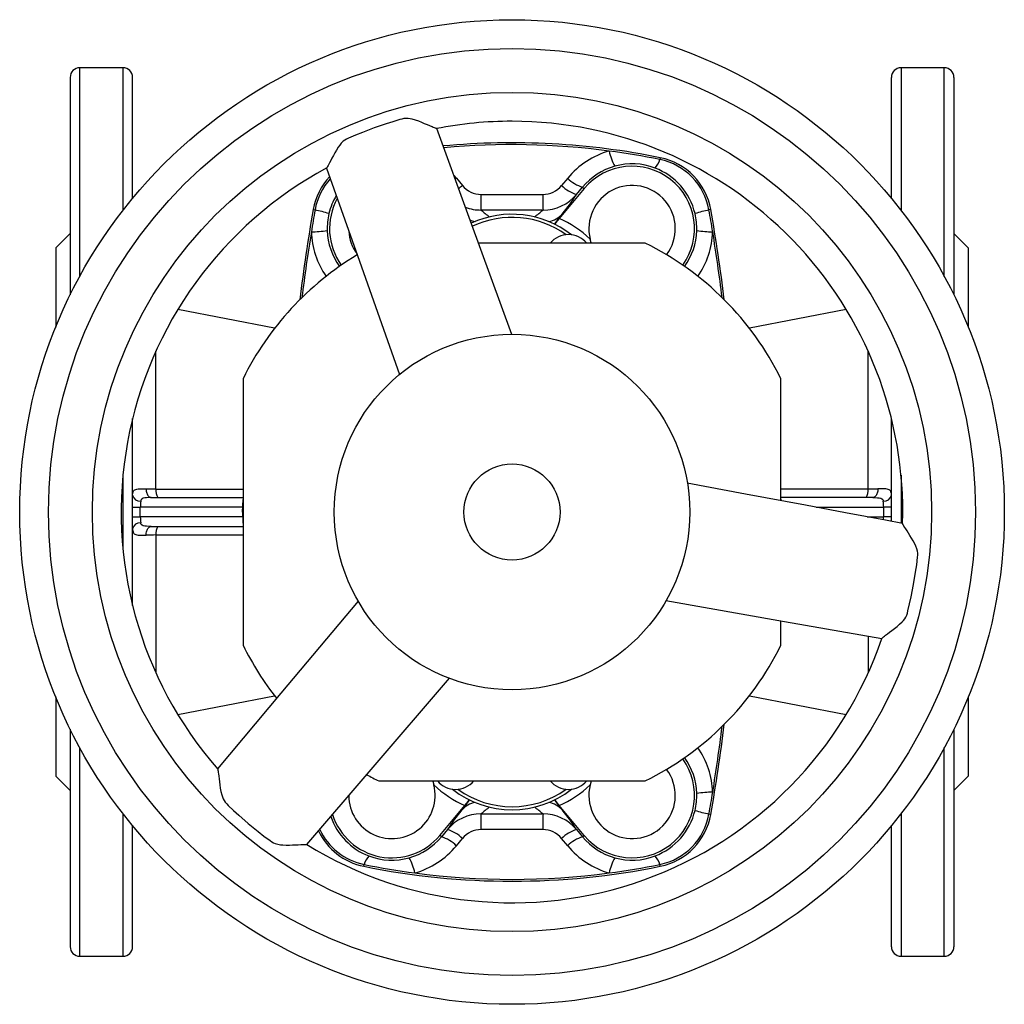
# Model space of a CAD drawing. Extents: x -14 to 602, y -33 to 702.
# Tile 1 of 4: x -14 to 191, y -33 to 172. Entities that reach past the tile are written whole.
import ezdxf

# ---------------------------------------------------------------- set-up
doc = ezdxf.new("R2010")
doc.units = 0
doc.layers.get('0').update_dxf_attribs({"linetype": 'CONTINUOUS'})

msp = doc.modelspace()

# ---------------------------------------------------------------- linework, layer by layer
at = {"color": 7, "linetype": 'CONTINUOUS'}
for p, q in [((-3.9, 159.93), (-3.9, 114.63)), ((7.1, 161.93), (-1.9, 161.93)), ((-1.9, 118.49), (-1.9, 161.93)), ((7.1, 161.93), (7.1, 132.25)), ((9.1, 134.74), (9.1, 159.93)), ((167.1, 134.74), (167.1, 159.93)), ((178.1, 161.93), (169.1, 161.93)), ((169.1, 161.93), (169.1, 132.25)), ((178.1, 118.49), (178.1, 161.93)), ((180.1, 159.93), (180.1, 114.63)), ((118.97, 143.2), (118.89, 142.81)), ((75.96, 139.57), (76.51, 138.95)), ((76.51, 138.95), (76.25, 138.75)), ((76.51, 138.95), (77.76, 137.43)), ((99.69, 138.95), (98.43, 137.43)), ((103.14, 136.79), (97.92, 130.57)), ((101.54, 135.55), (102.8, 137.07)), ((102.8, 137.07), (103.14, 136.79)), ((46.7, 132.4), (47.09, 132.33)), ((129.49, 132.4), (129.11, 132.33)), ((97.05, 129.53), (96.92, 129.37)), ((-3.9, 127.43), (-6.9, 124.43)), ((183.1, 124.43), (180.1, 127.43)), ((115.85, 125.43), (81.11, 125.43)), ((-6.9, 124.43), (-6.9, 107.92)), ((183.1, 124.43), (183.1, 107.92)), ((38.67, 107.69), (18.51, 111.6)), ((157.68, 111.6), (137.52, 107.69)), ((13.95, 74.22), (13.95, 102.94)), ((162.24, 74.22), (162.24, 102.94)), ((32.1, 97.19), (32.1, 41.68)), ((144.1, 71.8), (144.1, 97.19)), ((9.1, 49.97), (9.1, 88.9)), ((167.1, 67.49), (167.1, 88.9)), ((7.1, 77.12), (7.1, 61.75)), ((169.1, 77.12), (169.1, 67.12)), ((12.97, 72.43), (32.09, 72.43)), ((32.1, 72.58), (31.98, 69.43)), ((32, 69.43), (32.1, 72.05)), ((144.12, 71.79), (144.1, 72.58)), ((163.23, 72.43), (144.1, 72.43)), ((144.11, 71.8), (144.1, 72.05)), ((9.1, 70.43), (10.71, 70.43)), ((10.71, 68.43), (10.71, 70.43)), ((32.02, 70.43), (10.71, 70.43)), ((151.39, 70.43), (165.48, 70.43)), ((167.1, 70.43), (165.48, 70.43)), ((165.48, 68.43), (165.48, 70.43)), ((9.1, 68.43), (10.71, 68.43)), ((32.02, 68.43), (10.71, 68.43)), ((31.98, 69.43), (32.1, 66.29)), ((31.98, 69.43), (32, 69.43)), ((32, 69.43), (32.1, 69.43)), ((32, 69.43), (32.1, 66.82)), ((162.07, 68.43), (165.48, 68.43)), ((167.1, 68.43), (165.48, 68.43)), ((12.97, 66.43), (32.09, 66.43)), ((13.95, 64.65), (13.95, 35.93)), ((144.1, 41.68), (144.1, 46.78)), ((162.24, 43.59), (162.24, 35.93)), ((-6.9, 30.95), (-6.9, 14.43)), ((18.51, 27.27), (38.67, 31.18)), ((137.52, 31.18), (157.68, 27.27)), ((183.1, 30.95), (183.1, 14.43)), ((-3.9, 24.24), (-3.9, -21.07)), ((180.1, 24.24), (180.1, -21.07)), ((-1.9, -23.07), (-1.9, 20.38)), ((178.1, -23.07), (178.1, 20.38)), ((-6.9, 14.43), (-3.9, 11.43)), ((180.1, 11.43), (183.1, 14.43)), ((60.34, 13.43), (115.85, 13.43)), ((73.05, 2.08), (78.27, 8.3)), ((79.14, 9.34), (79.27, 9.5)), ((97.05, 9.34), (96.92, 9.5)), ((103.14, 2.08), (97.92, 8.3)), ((7.1, 6.62), (7.1, -23.07)), ((129.49, 6.47), (129.11, 6.54)), ((169.1, 6.62), (169.1, -23.07)), ((9.1, -21.07), (9.1, 4.13)), ((167.1, -21.07), (167.1, 4.13)), ((73.39, 1.8), (73.05, 2.08)), ((74.65, 3.32), (73.39, 1.8)), ((101.54, 3.32), (102.8, 1.8)), ((102.8, 1.8), (103.14, 2.08)), ((76.51, -0.08), (77.76, 1.44)), ((99.69, -0.08), (98.43, 1.44)), ((57.22, -4.33), (57.3, -3.95)), ((118.97, -4.33), (118.89, -3.95)), ((-1.9, -23.07), (7.1, -23.07)), ((169.1, -23.07), (178.1, -23.07))]:
    msp.add_line(p, q, dxfattribs=at)
for points in [[(72.39, 149.27), (72.38, 149.27), (72.28, 149.29), (72.14, 149.34), (71.95, 149.41), (71.71, 149.51), (71.44, 149.62), (70.98, 149.82), (70.47, 150.05), (69.91, 150.28), (69.31, 150.53), (68.67, 150.78), (68, 151.01), (67.31, 151.21), (66.89, 151.3), (66.46, 151.36), (66.03, 151.38), (65.59, 151.34), (65.16, 151.24), (64.73, 151.12), (63.29, 150.7), (61.87, 150.25), (59.39, 149.4), (56.94, 148.48), (55.48, 147.89), (54.03, 147.27), (53.65, 147.09), (53.28, 146.88), (52.95, 146.63), (52.56, 146.24), (52.22, 145.82), (51.92, 145.38), (51.54, 144.79), (51.2, 144.2), (50.9, 143.65), (50.61, 143.11), (50.36, 142.61), (50.13, 142.16), (49.97, 141.85), (49.83, 141.59), (49.71, 141.37), (49.63, 141.22), (49.56, 141.12), (49.51, 141.07), (49.51, 141.07)], [(88.04, 106.42), (79.46, 129.96), (72.42, 149.27)], [(49.49, 141.04), (56.32, 121.67), (64.64, 98.05)], [(81.68, 135.54), (84.82, 135.54), (88.1, 135.54), (94.51, 135.54)], [(94.55, 132.31), (88.1, 132.3), (84.8, 132.3), (81.65, 132.31)], [(97.05, 129.53), (97.83, 130.53), (98.59, 131.51)], [(97.92, 130.57), (97.48, 130.05), (97.05, 129.53)], [(104.61, 125.43), (104.6, 125.46), (104.36, 126.26)], [(9.1, 72.95), (9.1, 73.14), (9.12, 73.31), (9.19, 73.62), (9.26, 73.76), (9.35, 73.88), (9.46, 73.98), (9.6, 74.07), (9.79, 74.14), (10, 74.19), (10.25, 74.23), (10.53, 74.25), (10.83, 74.26), (11.16, 74.26), (11.52, 74.26), (11.9, 74.25)], [(11.9, 74.25), (11.92, 74.02), (11.95, 73.8), (12, 73.59), (12.05, 73.39), (12.12, 73.21), (12.2, 73.04), (12.29, 72.88), (12.39, 72.75), (12.5, 72.64), (12.61, 72.55), (12.72, 72.49), (12.84, 72.45), (12.97, 72.43)], [(13.95, 74.22), (17.88, 74.21), (32.1, 74.2)], [(169.42, 67.06), (165.86, 67.73), (157.54, 69.28), (149.22, 70.84), (136.74, 73.17), (124.6, 75.45)], [(162.24, 74.22), (158.32, 74.21), (144.1, 74.2)], [(164.29, 74.25), (164.27, 74.02), (164.24, 73.8), (164.2, 73.59), (164.14, 73.39), (164.07, 73.21), (163.99, 73.04), (163.9, 72.88), (163.8, 72.75), (163.7, 72.64), (163.58, 72.55), (163.47, 72.49), (163.35, 72.45), (163.23, 72.43)], [(167.1, 72.95), (167.09, 73.14), (167.08, 73.31), (167, 73.62), (166.94, 73.76), (166.85, 73.88), (166.73, 73.98), (166.59, 74.07), (166.41, 74.14), (166.19, 74.19), (165.94, 74.23), (165.66, 74.25), (165.36, 74.26), (165.03, 74.26), (164.67, 74.26), (164.29, 74.25)], [(12.97, 72.43), (12.47, 72.43), (11.99, 72.41), (11.63, 72.37), (11.29, 72.29), (11.11, 72.2), (10.96, 72.08), (10.93, 72.04), (10.85, 71.89), (10.8, 71.69)], [(163.23, 72.43), (163.72, 72.43), (164.2, 72.41), (164.57, 72.37), (164.9, 72.29), (165.08, 72.2), (165.23, 72.08), (165.26, 72.04), (165.34, 71.89), (165.39, 71.69)], [(9.1, 65.92), (9.1, 65.73), (9.12, 65.55), (9.19, 65.25), (9.26, 65.11), (9.35, 64.99), (9.46, 64.89), (9.6, 64.8), (9.79, 64.73), (10, 64.68), (10.25, 64.64), (10.53, 64.62), (10.83, 64.61), (11.16, 64.61), (11.52, 64.61), (11.9, 64.62)], [(12.97, 66.43), (12.47, 66.44), (11.99, 66.46), (11.63, 66.5), (11.29, 66.58), (11.11, 66.66), (10.96, 66.79), (10.93, 66.83), (10.85, 66.98), (10.8, 67.18)], [(11.9, 64.62), (11.92, 64.85), (11.95, 65.06), (12, 65.28), (12.05, 65.48), (12.12, 65.66), (12.2, 65.83), (12.29, 65.99), (12.39, 66.12), (12.5, 66.23), (12.61, 66.32), (12.72, 66.38), (12.84, 66.42), (12.97, 66.43)], [(165.09, 43.12), (165.09, 43.13), (165.16, 43.2), (165.27, 43.3), (165.43, 43.43), (165.63, 43.59), (165.87, 43.76), (166.27, 44.06), (166.72, 44.39), (167.21, 44.76), (167.72, 45.15), (168.26, 45.58), (168.79, 46.05), (169.31, 46.55), (169.6, 46.87), (169.86, 47.2), (170.1, 47.57), (170.28, 47.97), (170.41, 48.39), (170.52, 48.83), (170.87, 50.28), (171.2, 51.74), (171.7, 54.31), (172.13, 56.89), (172.35, 58.45), (172.54, 60.02), (172.57, 60.44), (172.57, 60.86), (172.52, 61.27), (172.38, 61.8), (172.19, 62.31), (171.96, 62.79), (171.63, 63.42), (171.29, 64.01), (170.96, 64.55), (170.64, 65.06), (170.34, 65.53), (170.06, 65.96), (169.87, 66.24), (169.71, 66.5), (169.58, 66.71), (169.5, 66.85), (169.45, 66.96), (169.42, 67.03), (169.43, 67.03)], [(13.95, 64.65), (17.88, 64.66), (32.1, 64.67)], [(56.09, 50.89), (40, 31.69), (26.8, 15.94)], [(120.15, 50.99), (144.83, 46.65), (165.07, 43.1)], [(45.38, 0.2), (58.75, 15.8), (75.05, 34.81)], [(26.81, 15.91), (26.82, 15.9), (26.85, 15.81), (26.88, 15.66), (26.91, 15.46), (26.94, 15.21), (26.98, 14.92), (27.03, 14.42), (27.1, 13.86), (27.17, 13.26), (27.25, 12.62), (27.36, 11.94), (27.49, 11.25), (27.67, 10.54), (27.8, 10.14), (27.96, 9.74), (28.16, 9.35), (28.41, 8.99), (28.72, 8.66), (29.03, 8.35), (30.12, 7.32), (31.22, 6.31), (33.19, 4.59), (35.22, 2.93), (36.46, 1.96), (37.72, 1.01), (38.07, 0.77), (38.43, 0.56), (38.81, 0.4), (39.34, 0.26), (39.88, 0.17), (40.41, 0.13), (41.11, 0.1), (41.8, 0.1), (42.43, 0.11), (43.03, 0.14), (43.59, 0.16), (44.1, 0.19), (44.44, 0.21), (44.74, 0.22), (44.99, 0.23), (45.16, 0.23), (45.28, 0.22), (45.35, 0.2), (45.35, 0.2)], [(71.58, 13.43), (71.59, 13.41), (71.83, 12.61)], [(104.61, 13.43), (104.6, 13.41), (104.36, 12.61)], [(79.14, 9.34), (78.36, 8.34), (77.6, 7.36)], [(78.27, 8.3), (78.71, 8.82), (79.14, 9.34)], [(97.92, 8.3), (97.48, 8.82), (97.05, 9.34)], [(97.05, 9.34), (97.83, 8.34), (98.59, 7.36)], [(81.65, 6.56), (88.1, 6.57), (91.39, 6.56), (94.55, 6.56)], [(94.51, 3.33), (91.37, 3.33), (88.1, 3.33), (81.68, 3.33)]]:
    msp.add_lwpolyline(points, dxfattribs=at)
for radius in [102.5, 96.5, 87.36, 37, 10]:
    msp.add_circle((88.1, 69.43), radius, dxfattribs=at)
for centre, radius, start, end in [((-1.9, 159.93), 2, 90, 180), ((7.1, 159.93), 2, 0, 90), ((169.1, 159.93), 2, 90, 180), ((178.1, 159.93), 2, 0, 90), ((88.1, 69.43), 81.36, 90, 101.13), ((88.1, 69.43), 81.36, 358.31, 90), ((88.1, -8.58), 154.89, 78.5016, 95.3163), ((88.1, -8.58), 154.5, 82.4726, 95.278), ((113.04, 127.92), 17.32, 105.7487, 140.4316), ((88.1, -8.58), 154.5, 78.5016, 82.4726), ((120.51, 147.25), 12.47, 192.3581, 207.8917), ((113.13, 128.65), 13.28, 69.056, 105.9021), ((114.3, 144.29), 4.82, 317.8877, 342.2474), ((116.3, 130.08), 13, 9.9774, 78.5016), ((116.3, 130.08), 13.39, 9.9774, 78.5016), ((88.1, 69.43), 81.36, 118.31, 221.1299), ((113.11, 128.54), 13.38, 105.6774, 140.3721), ((113.1, 128.43), 13, 324.2488, 140), ((113.04, 128.4), 13.54, 13.5263, 69.0532), ((59.89, 130.08), 13.39, 136.8034, 170.0226), ((59.89, 130.08), 13, 137.7257, 170.0226), ((61.6, 157.44), 25.72, 306.6637, 308.9245), ((81.74, 140.67), 5.13, 219.2088, 269.3383), ((94.46, 140.67), 5.13, 270.6617, 320.7912), ((103.48, 142.28), 7, 223.8586, 253.9457), ((104.72, 143.78), 6.98, 223.8269, 254.0538), ((113.1, 128.43), 9, 322.9484, 193.995), ((62.94, 128.48), 13.31, 149.1298, 166.5871), ((-58.79, 135.27), 140.47, 358.7929, 0.1121), ((234.99, 135.27), 140.47, 179.8879, 181.2071), ((94.62, 141.32), 9.01, 269.544, 320.2077), ((65.37, 158.8), 42.99, 320.5929, 327.2657), ((63.1, 128.43), 13, 151.0997, 215.7512), ((404.6, 69.43), 363.39, 170.0226, 173.0149), ((404.6, 69.43), 363, 170.0226, 170.75), ((36.7, 86.56), 46.93, 73.5508, 77.2128), ((62.98, 128.45), 13.36, 166.515, 181.8692), ((81.49, 140.67), 8.36, 248.2685, 271.1052), ((88.1, 111.43), 20, 51.7697, 115.1017), ((98.79, 152.01), 26.12, 228.9713, 233.9867), ((77.4, 152.01), 26.12, 306.0133, 311.0287), ((94.69, 135.13), 5.33, 281.5685, 317.1309), ((139.49, 86.56), 46.93, 102.7872, 106.4492), ((113.21, 128.45), 13.36, 358.1308, 13.485), ((-228.4, 69.43), 363, 9.25, 9.9774), ((-228.4, 69.43), 363.39, 6.9851, 9.9774), ((81.72, 135.76), 5.99, 246.6475, 257.5995), ((88.1, 111.43), 19.35, 54.3845, 115.276), ((88.1, 108.93), 23.76, 46.8012, 65.5816), ((404.6, 69.43), 363, 170.75, 172.9363), ((46.23, 152.45), 24.67, 270.2033, 277.9164), ((63.5, 128.31), 17.19, 181.7672, 214.8277), ((62.97, 128.45), 13.35, 181.8345, 216.1291), ((63.1, 128.43), 9, 183.4534, 215.3413), ((99.85, 122.18), 5, 40.5416, 139.4584), ((113.23, 128.45), 13.35, 323.8632, 358.1647), ((129.96, 152.45), 24.67, 262.0836, 269.7967), ((112.69, 128.31), 17.19, 325.1868, 358.2331), ((-228.4, 69.43), 363, 7.0637, 9.25), ((88.1, 69.43), 62.5, 26.3628, 63.6372), ((88.1, 69.43), 62.5, 121.0544, 153.6372), ((14.85, 196.75), 122.53, 268.6189, 269.5778), ((16.48, 73.83), 2.56, 171.2075, 212.9679), ((159.71, 73.83), 2.56, 327.0321, 8.7925), ((161.34, 196.75), 122.53, 270.4222, 271.3811), ((10.69, 73.32), 1.64, 193.3289, 273.8545), ((165.5, 73.32), 1.64, 266.1455, 346.6711), ((19.23, 70.49), 8.52, 171.9062, 180.3838), ((156.96, 70.49), 8.52, 359.6162, 8.0938), ((19.23, 68.38), 8.52, 179.6162, 188.0938), ((155.47, 68.43), 10.01, 356.3903, 0.0376), ((10.69, 65.55), 1.64, 86.1455, 166.6711), ((16.48, 65.04), 2.56, 147.0321, 188.7925), ((14.85, -57.88), 122.53, 90.4222, 91.3811), ((88.1, 69.43), 81.36, 238.31, 341.1299), ((88.1, 69.43), 62.5, 206.3628, 218.3818), ((88.1, 69.43), 62.5, 296.3628, 333.6372), ((-228.4, 69.43), 363.39, 350.0226, 353.0149), ((-228.4, 69.43), 363, 350.75, 352.9363), ((112.69, 10.55), 17.19, 1.7672, 34.8277), ((113.1, 10.43), 13, 220, 35.7512), ((113.23, 10.42), 13.35, 1.8345, 36.1291), ((88.1, 69.43), 62.5, 241.0542, 243.6372), ((113.1, 10.43), 9, 166.005, 37.0516), ((63.1, 10.43), 9, 180.3666, 13.995), ((88.1, 29.93), 23.76, 226.8012, 245.5816), ((76.35, 16.68), 5, 220.5416, 319.4584), ((99.85, 16.68), 5, 220.5416, 319.4584), ((88.1, 29.93), 23.76, 294.4184, 313.1988), ((88.1, 27.43), 20, 231.7697, 308.2303), ((88.1, 27.43), 19.35, 234.3845, 305.6155), ((113.21, 10.41), 13.36, 346.515, 1.8692), ((129.96, -13.58), 24.67, 90.2033, 97.9164), ((-228.4, 69.43), 363, 350.0226, 350.75), ((81.51, 3.74), 5.33, 101.5685, 137.1309), ((94.69, 3.74), 5.33, 42.8691, 78.4315), ((63.1, 10.43), 13, 197.887, 320), ((110.82, -19.93), 42.99, 140.5929, 147.2657), ((81.57, -2.45), 9.01, 89.544, 140.2077), ((98.79, -13.14), 26.12, 126.0133, 131.0287), ((-58.79, 3.6), 140.47, 359.8879, 1.2071), ((77.4, -13.14), 26.12, 48.9713, 53.9867), ((234.99, 3.6), 140.47, 178.7929, 180.1121), ((94.62, -2.45), 9.01, 39.7923, 90.456), ((65.37, -19.93), 42.99, 32.7343, 39.4071), ((113.04, 10.47), 13.54, 290.9468, 346.4737), ((116.3, 8.79), 13, 281.4984, 350.0226), ((116.3, 8.79), 13.39, 281.4984, 350.0226), ((139.49, 52.31), 46.93, 253.5508, 257.2128), ((63.12, 10.42), 13.49, 199.0588, 249.1199), ((59.89, 8.79), 13.39, 205.4968, 258.5016), ((59.89, 8.79), 13, 204.7414, 258.5016), ((72.72, -3.41), 7, 43.8586, 73.9457), ((81.74, -1.8), 5.13, 90.6617, 140.7912), ((94.46, -1.8), 5.13, 39.2088, 89.3383), ((103.48, -3.41), 7, 106.0543, 136.1414), ((63.08, 10.33), 13.38, 285.6774, 320.3721), ((71.47, -4.91), 6.98, 43.8269, 74.0538), ((104.72, -4.91), 6.98, 105.9462, 136.1731), ((113.11, 10.33), 13.38, 219.6279, 254.3226), ((63.16, 10.95), 17.32, 285.7487, 320.4316), ((113.04, 10.95), 17.32, 219.5684, 254.2513), ((61.89, -5.42), 4.82, 137.8877, 162.2474), ((88.1, 147.45), 154.5, 258.5016, 262.4726), ((63.06, 10.22), 13.28, 249.056, 285.9021), ((55.68, -8.38), 12.47, 12.3581, 27.8917), ((120.51, -8.38), 12.47, 152.1083, 167.6419), ((88.1, 147.45), 154.5, 277.5274, 281.4984), ((113.13, 10.22), 13.28, 254.0979, 290.944), ((114.3, -5.42), 4.82, 17.7526, 42.1123), ((88.1, 147.45), 154.89, 258.5016, 281.4984), ((88.1, 147.45), 154.5, 262.4726, 277.5274), ((-1.9, -21.07), 2, 180, 270), ((7.1, -21.07), 2, 270, 0), ((169.1, -21.07), 2, 180, 270), ((178.1, -21.07), 2, 270, 0)]:
    msp.add_arc(centre, radius, start, end, dxfattribs=at)

doc.saveas('drawing.dxf')
